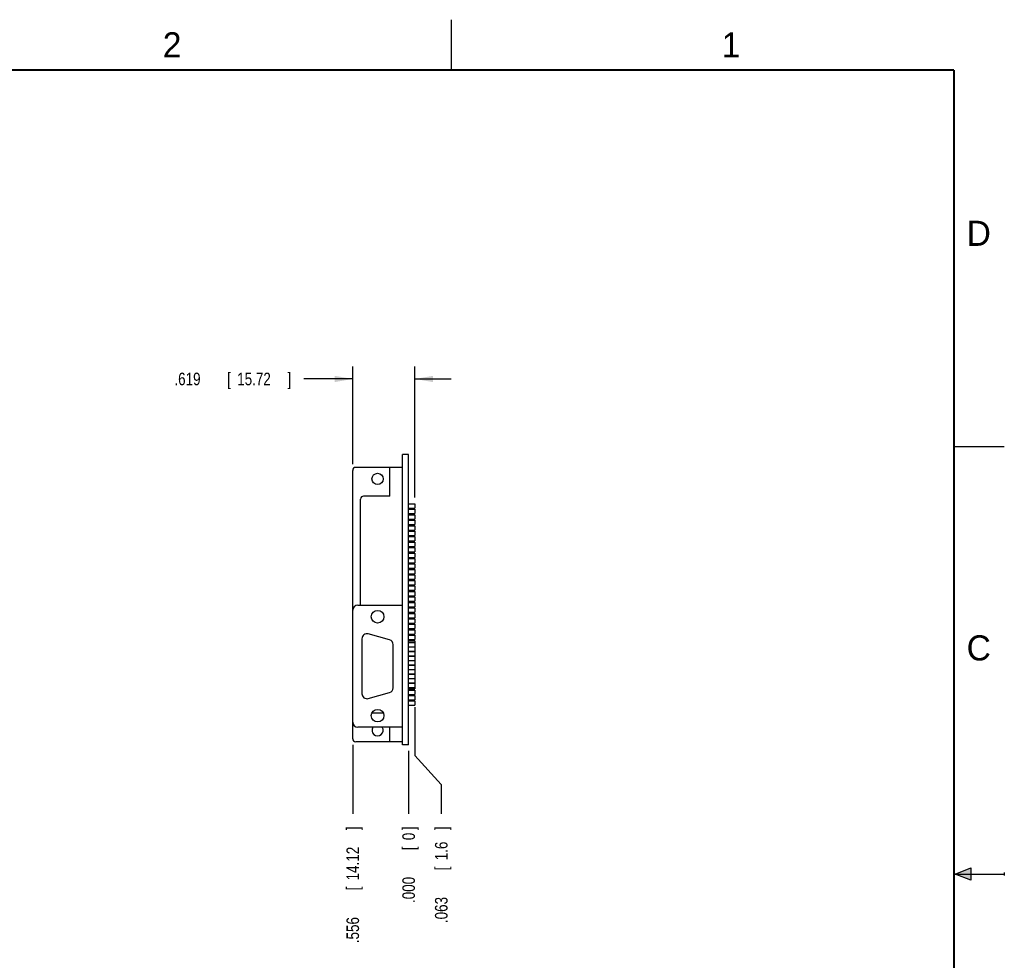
# Model space of a CAD drawing. Header units: inches. Extents: x 0 to 22, y 0 to 17.
# Tile 8 of 8: x 12.2 to 22, y 7.6 to 17. Entities that reach past the tile are written whole.
import ezdxf

# ---------------------------------------------------------------- set-up
doc = ezdxf.new("R2010")
doc.units = ezdxf.units.IN
doc.header["$LTSCALE"] = 1.21
doc.header["$MEASUREMENT"] = 0
doc.layers.get('0').update_dxf_attribs({"linetype": 'CONTINUOUS'})
doc.layers.add('DIMENSIONS', color=7, linetype='CONTINUOUS')
doc.styles.get("Standard").update_dxf_attribs({"font": 'txt', "width": 0.8})
doc.dimstyles.new('DIMSTYLE_1', dxfattribs={"dimtxt": 0.125, "dimasz": 0.18, "dimexe": 0.18, "dimexo": 0.0625, "dimgap": 0.09, "dimtad": 0, "dimtih": 1, "dimtoh": 1, "dimdec": 3, "dimzin": 4, "dimdsep": 46, "dimtxsty": 'STANDARD', "dimblk": '_FILLED', "dimblk1": '_FILLED', "dimblk2": '_FILLED', "dimcen": 0.09, "dimadec": 0, "dimazin": 0, "dimtp": 0.001, "dimtm": 0.001, "dimtfac": 1, "dimtdec": 3, "dimtofl": 0, "dimtmove": 0, "dimatfit": 3, "dimldrblk": '_FILLED', "dimfxl": 1, "dimtolj": 1, "dimtzin": 4, "dimarcsym": 0})
doc.dimstyles.new('DIMSTYLE_2', dxfattribs={"dimtxt": 0.125, "dimasz": 0.18, "dimexe": 0.18, "dimexo": 0.0625, "dimgap": 0.09, "dimtad": 0, "dimtih": 1, "dimtoh": 1, "dimdec": 3, "dimzin": 4, "dimdsep": 46, "dimtxsty": 'STANDARD', "dimblk": '_FILLED', "dimblk1": '_FILLED', "dimblk2": '_FILLED', "dimcen": 0.09, "dimadec": 0, "dimazin": 0, "dimtp": 0.001, "dimtm": 0.001, "dimtfac": 1, "dimtdec": 3, "dimtofl": 0, "dimtmove": 0, "dimatfit": 3, "dimldrblk": '_FILLED', "dimfxl": 1, "dimtolj": 1, "dimtzin": 4, "dimarcsym": 0})

# ---------------------------------------------------------------- blocks, each defined once
blk = doc.blocks.new('_FILLED')
at = {"color": 0, "linetype": 'BYBLOCK'}
blk.add_solid([(0, 0), (-1, 0.174), (-1, -0.174)], dxfattribs=at)
blk = doc.blocks.new('*D9')
at = {"layer": 'DIMENSIONS', "color": 2, "linetype": 'CONTINUOUS'}
for p, q in [((15.5157, 12.5781), (15.5157, 13.5506)), ((16.1347, 12.2461), (16.1347, 13.5506)), ((15.5157, 13.4256), (15.0282, 13.4256)), ((16.1347, 13.4256), (16.4947, 13.4256))]:
    blk.add_line(p, q, dxfattribs=at)
at = {"layer": 'DIMENSIONS', "color": 2, "linetype": 'CONTINUOUS', "xscale": 0.18, "yscale": 0.18, "zscale": 0.18}
blk.add_blockref('_FILLED', (15.5157, 13.4256), dxfattribs=at)
at = {"layer": 'DIMENSIONS', "color": 2, "linetype": 'CONTINUOUS', "xscale": 0.18, "yscale": 0.18, "zscale": 0.18, "rotation": 180}
blk.add_blockref('_FILLED', (16.1347, 13.4256), dxfattribs=at)
at = {"layer": 'DIMENSIONS', "color": 2, "linetype": 'CONTINUOUS', "width": 0.8}
for s, p in [('.619', (13.7407, 13.3631)), ('[', (14.2657, 13.3631)), ('15.72', (14.3657, 13.3631)), (']', (14.8657, 13.3631))]:
    blk.add_text(s, height=0.125, dxfattribs=at).set_placement(p)
blk = doc.blocks.new('*D10')
at = {"layer": 'DIMENSIONS', "color": 2, "linetype": 'CONTINUOUS'}
for p, q in [((16.1347, 10.1591), (16.1347, 9.6806)), ((16.1347, 9.6806), (16.3965, 9.3901)), ((16.3965, 9.3901), (16.3965, 9.0991))]:
    blk.add_line(p, q, dxfattribs=at)
at = {"layer": 'DIMENSIONS', "color": 2, "linetype": 'CONTINUOUS', "width": 0.8}
for s, p in [(']', (16.459, 8.9366)), ('1.6', (16.459, 8.6366)), ('[', (16.459, 8.5366)), ('.063', (16.459, 8.0116))]:
    blk.add_text(s, height=0.125, rotation=90, dxfattribs=at).set_placement(p)
blk = doc.blocks.new('*D11')
at = {"layer": 'DIMENSIONS', "color": 1, "linetype": 'CONTINUOUS'}
blk.add_line((16.0717, 9.7241), (16.0717, 9.0991), dxfattribs=at)
at = {"layer": 'DIMENSIONS', "color": 1, "linetype": 'CONTINUOUS', "width": 0.8}
for s, p in [(']', (16.1342, 8.9366)), ('0', (16.1342, 8.8366)), ('[', (16.1342, 8.7366)), ('.000', (16.1342, 8.2116))]:
    blk.add_text(s, height=0.125, rotation=90, dxfattribs=at).set_placement(p)
blk = doc.blocks.new('*D12')
at = {"layer": 'DIMENSIONS', "color": 2, "linetype": 'CONTINUOUS'}
blk.add_line((15.5157, 9.7841), (15.5157, 9.0991), dxfattribs=at)
at = {"layer": 'DIMENSIONS', "color": 2, "linetype": 'CONTINUOUS', "width": 0.8}
for s, p in [(']', (15.5782, 8.9366)), ('14.12', (15.5782, 8.4366)), ('[', (15.5782, 8.3366)), ('.556', (15.5782, 7.8116))]:
    blk.add_text(s, height=0.125, rotation=90, dxfattribs=at).set_placement(p)

msp = doc.modelspace()

# ---------------------------------------------------------------- hatches: boundary and pattern name
at = {"linetype": 'CONTINUOUS'}
msp.add_hatch(color=2, dxfattribs=at).paths.add_polyline_path([(21.6663, 8.5625), (21.6663, 8.4375), (21.51, 8.5)])

# ---------------------------------------------------------------- linework, layer by layer
at = {"color": 2, "linetype": 'CONTINUOUS'}
for p, q in [((16.5, 16.5), (16.5, 17)), ((22, 12.75), (21.5, 12.75)), ((21.51, 8.5), (21.6663, 8.5625)), ((21.6663, 8.5625), (21.6663, 8.4375)), ((21.51, 8.5), (22, 8.5)), ((21.6663, 8.4375), (21.51, 8.5)), ((22, 8.515), (22, 8.485))]:
    msp.add_line(p, q, dxfattribs=at)
at = {"color": 7, "linetype": 'CONTINUOUS'}
for p, q in [((16.0097, 9.7866), (16.0097, 12.6756)), ((16.0717, 12.6756), (16.0097, 12.6756)), ((16.0717, 9.7866), (16.0717, 12.6756)), ((16.0097, 12.5456), (15.5457, 12.5456)), ((15.8847, 12.2601), (15.8847, 12.5456)), ((15.5157, 9.8466), (15.5157, 12.5156)), ((15.8847, 12.2601), (15.6227, 12.2601)), ((15.5927, 11.1741), (15.5927, 12.2301)), ((16.0717, 12.1836), (16.1347, 12.1836)), ((16.1347, 12.1836), (16.1347, 12.1406)), ((16.0717, 12.1406), (16.1347, 12.1406)), ((16.0717, 12.1296), (16.1347, 12.1296)), ((16.0717, 12.0866), (16.1347, 12.0866)), ((16.0717, 12.0746), (16.1347, 12.0746)), ((16.1347, 12.1296), (16.1347, 12.0866)), ((16.1347, 12.0746), (16.1347, 12.0316)), ((16.0717, 12.0316), (16.1347, 12.0316)), ((16.0717, 12.0206), (16.1347, 12.0206)), ((16.0717, 11.9776), (16.1347, 11.9776)), ((16.0717, 11.9656), (16.1347, 11.9656)), ((16.1347, 12.0206), (16.1347, 11.9776)), ((16.1347, 11.9656), (16.1347, 11.9226)), ((16.0717, 11.9226), (16.1347, 11.9226)), ((16.0717, 11.9116), (16.1347, 11.9116)), ((16.0717, 11.8686), (16.1347, 11.8686)), ((16.1347, 11.9116), (16.1347, 11.8686)), ((16.0717, 11.8566), (16.1347, 11.8566)), ((16.0717, 11.8136), (16.1347, 11.8136)), ((16.0717, 11.8026), (16.1347, 11.8026)), ((16.0717, 11.7596), (16.1347, 11.7596)), ((16.1347, 11.8566), (16.1347, 11.8136)), ((16.1347, 11.8026), (16.1347, 11.7596)), ((16.0717, 11.7476), (16.1347, 11.7476)), ((16.0717, 11.7046), (16.1347, 11.7046)), ((16.0717, 11.6936), (16.1347, 11.6936)), ((16.1347, 11.7476), (16.1347, 11.7046)), ((16.1347, 11.6936), (16.1347, 11.6506)), ((16.0717, 11.6506), (16.1347, 11.6506)), ((16.0717, 11.6386), (16.1347, 11.6386)), ((16.0717, 11.5956), (16.1347, 11.5956)), ((16.0717, 11.5846), (16.1347, 11.5846)), ((16.1347, 11.6386), (16.1347, 11.5956)), ((16.1347, 11.5846), (16.1347, 11.5416)), ((16.0717, 11.5416), (16.1347, 11.5416)), ((16.0717, 11.5296), (16.1347, 11.5296)), ((16.0717, 11.4866), (16.1347, 11.4866)), ((16.0717, 11.4756), (16.1347, 11.4756)), ((16.1347, 11.5296), (16.1347, 11.4866)), ((16.1347, 11.4756), (16.1347, 11.4326)), ((16.0717, 11.4326), (16.1347, 11.4326)), ((16.0717, 11.4206), (16.1347, 11.4206)), ((16.0717, 11.3776), (16.1347, 11.3776)), ((16.1347, 11.4206), (16.1347, 11.3776)), ((16.0717, 11.3666), (16.1347, 11.3666)), ((16.0717, 11.3236), (16.1347, 11.3236)), ((16.0717, 11.3116), (16.1347, 11.3116)), ((16.1347, 11.3666), (16.1347, 11.3236)), ((16.1347, 11.3116), (16.1347, 11.2686)), ((15.5657, 11.1741), (16.0097, 11.1741)), ((16.0717, 11.2686), (16.1347, 11.2686)), ((16.0717, 11.2576), (16.1347, 11.2576)), ((16.0717, 11.2146), (16.1347, 11.2146)), ((16.0717, 11.2026), (16.1347, 11.2026)), ((16.1347, 11.2576), (16.1347, 11.2146)), ((16.1347, 11.2026), (16.1347, 11.1596)), ((16.0717, 11.1596), (16.1347, 11.1596)), ((16.0717, 11.1486), (16.1347, 11.1486)), ((16.0717, 11.1056), (16.1347, 11.1056)), ((16.0717, 11.0936), (16.1347, 11.0936)), ((16.1347, 11.1486), (16.1347, 11.1056)), ((16.1347, 11.0936), (16.1347, 11.0506)), ((16.0717, 11.0506), (16.1347, 11.0506)), ((16.0717, 11.0396), (16.1347, 11.0396)), ((16.0717, 10.9966), (16.1347, 10.9966)), ((16.0717, 10.9846), (16.1347, 10.9846)), ((16.1347, 11.0396), (16.1347, 10.9966)), ((16.1347, 10.9846), (16.1347, 10.9416)), ((15.8817, 10.8301), (15.6707, 10.8891)), ((16.0717, 10.9416), (16.1347, 10.9416)), ((16.0717, 10.9306), (16.1347, 10.9306)), ((16.0717, 10.8876), (16.1347, 10.8876)), ((16.1347, 10.9306), (16.1347, 10.8876)), ((15.6072, 10.841), (15.6072, 10.2943)), ((15.9182, 10.3533), (15.9182, 10.782)), ((16.0717, 10.8756), (16.1347, 10.8756)), ((16.0717, 10.8326), (16.1347, 10.8326)), ((16.0717, 10.8216), (16.1347, 10.8216)), ((16.0717, 10.8041), (16.1347, 10.8041)), ((16.1347, 10.8756), (16.1347, 10.8326)), ((16.1347, 10.8216), (16.1347, 10.7161)), ((16.0717, 10.7611), (16.1347, 10.7611)), ((16.0717, 10.7591), (16.1347, 10.7591)), ((16.0717, 10.7161), (16.1347, 10.7161)), ((16.0717, 10.7141), (16.1347, 10.7141)), ((16.1347, 10.7141), (16.1347, 10.6696)), ((16.0717, 10.6711), (16.1347, 10.6711)), ((16.0717, 10.6696), (16.1347, 10.6696)), ((16.0717, 10.6691), (16.1347, 10.6691)), ((16.0717, 10.6261), (16.1347, 10.6261)), ((16.0717, 10.6241), (16.1347, 10.6241)), ((16.1347, 10.6691), (16.1347, 10.4461)), ((16.0717, 10.5811), (16.1347, 10.5811)), ((16.0717, 10.5791), (16.1347, 10.5791)), ((16.0717, 10.5361), (16.1347, 10.5361)), ((16.0717, 10.5341), (16.1347, 10.5341)), ((16.0717, 10.4911), (16.1347, 10.4911)), ((16.0717, 10.4891), (16.1347, 10.4891)), ((16.0717, 10.4461), (16.1347, 10.4461)), ((16.0717, 10.4441), (16.1347, 10.4441)), ((16.0717, 10.4011), (16.1347, 10.4011)), ((16.0717, 10.3991), (16.1347, 10.3991)), ((16.1347, 10.4441), (16.1347, 10.3426)), ((15.6707, 10.2461), (15.8817, 10.3051)), ((16.0717, 10.3561), (16.1347, 10.3561)), ((16.0717, 10.3426), (16.1347, 10.3426)), ((16.0717, 10.3306), (16.1347, 10.3306)), ((16.1347, 10.3306), (16.1347, 10.2876)), ((16.0717, 10.2876), (16.1347, 10.2876)), ((16.0717, 10.2766), (16.1347, 10.2766)), ((16.0717, 10.2336), (16.1347, 10.2336)), ((16.0717, 10.2216), (16.1347, 10.2216)), ((16.1347, 10.2766), (16.1347, 10.2336)), ((16.1347, 10.2216), (16.1347, 10.1786)), ((15.8192, 10.1021), (15.7062, 10.1021)), ((16.0717, 10.1786), (16.1347, 10.1786)), ((16.0097, 9.9611), (15.5657, 9.9611)), ((15.8847, 9.8166), (15.8847, 9.9611)), ((16.0097, 9.8166), (15.5457, 9.8166)), ((16.0717, 9.7866), (16.0097, 9.7866))]:
    msp.add_line(p, q, dxfattribs=at)
at = {"color": 7, "linetype": 'CONTINUOUS', "const_width": 0.02}
for points in [[(21.5, 16.5), (0.5, 16.5)], [(21.5, 0.5), (21.5, 16.5)]]:
    msp.add_lwpolyline(points, dxfattribs=at)
at = {"color": 7, "linetype": 'CONTINUOUS'}
for centre, radius in [((15.7627, 12.4311), 0.056), ((15.7627, 11.0596), 0.0625), ((15.7627, 10.0756), 0.0625)]:
    msp.add_circle(centre, radius, dxfattribs=at)
for centre, radius, start, end in [((15.5457, 12.5156), 0.03, 90, 180), ((15.6227, 12.2301), 0.03, 90, 180), ((15.5657, 11.1241), 0.05, 90, 180), ((15.6572, 10.841), 0.05, 74.3779, 180), ((15.8682, 10.782), 0.05, 0, 74.3779), ((15.6572, 10.2943), 0.05, 180, 285.6221), ((15.8682, 10.3533), 0.05, 285.6221, 360), ((15.5657, 10.0111), 0.05, 180, 270), ((15.7627, 9.9311), 0.056, 147.4294, 32.5706), ((15.5457, 9.8466), 0.03, 180, 270)]:
    msp.add_arc(centre, radius, start, end, dxfattribs=at)

# ---------------------------------------------------------------- texts
at = {"color": 2, "linetype": 'CONTINUOUS'}
for s, p in [('2', (13.625, 16.625)), ('1', (19.1875, 16.625)), ('D', (21.625, 14.75)), ('C', (21.625, 10.625))]:
    msp.add_text(s, height=0.25, dxfattribs=at).set_placement(p)

# ---------------------------------------------------------------- dimensions: what is measured, and where the dimension line sits
at = {"layer": 'DIMENSIONS', "color": 2, "linetype": 'CONTINUOUS'}
dim = msp.add_linear_dim(base=(16.1347, 13.4256), p1=(15.5157, 12.5781), p2=(16.1347, 12.2461), dimstyle='DIMSTYLE_2', dxfattribs=at)
dim.commit()
dim.dimension.update_dxf_attribs({"geometry": '*D9', "text_midpoint": (14.3532, 13.4256), "dimtype": 160})
for feature_location, offset, dtype, origin, picture, middle in [((16.1346936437, 10.1591405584), (0.2618152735, -1.06), 0, (16.0716936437, 9.7866405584), '*D10', (16.3965089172, 8.5241405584)), ((15.5157, 9.7841), (0, -0.685), 1, (16.0717, 9.8466), '*D12', (15.5157, 8.4241))]:
    dim = msp.add_ordinate_dim(feature_location=feature_location, offset=offset, dtype=dtype, origin=origin, dimstyle='DIMSTYLE_1', dxfattribs=at)
    dim.commit()
    dim.dimension.update_dxf_attribs({"geometry": picture, "text_midpoint": middle})
at = {"layer": 'DIMENSIONS', "color": 1, "linetype": 'CONTINUOUS'}
dim = msp.add_ordinate_dim(feature_location=(16.0716936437, 9.7241405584), offset=(0, -0.625), dtype=1, origin=(16.0716936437, 9.7866405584), dimstyle='DIMSTYLE_1', dxfattribs=at)
dim.commit()
dim.dimension.update_dxf_attribs({"geometry": '*D11', "text_midpoint": (16.0716936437, 8.6241405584)})

doc.saveas('drawing.dxf')
